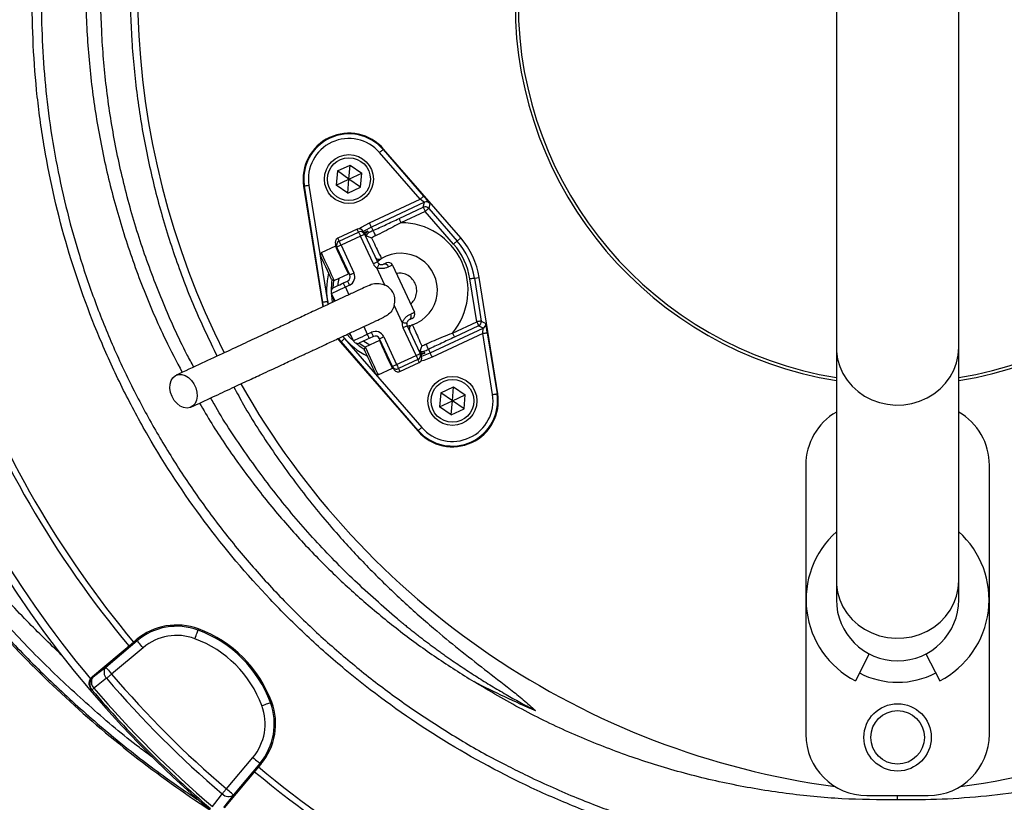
# Model space of a CAD drawing. Header units: millimetres. Extents: x 2494 to 4506, y 2243 to 4423.
# Tile 7 of 16: x 2895 to 3538, y 2971 to 3483. Entities that reach past the tile are written whole.
import ezdxf

# ---------------------------------------------------------------- set-up
doc = ezdxf.new("R2010")
doc.units = ezdxf.units.MM
doc.header["$LTSCALE"] = 2

msp = doc.modelspace()

# ---------------------------------------------------------------- linework, layer by layer
at = {"color": 7, "linetype": 'Continuous', "lineweight": 25}
for p, q in [((3428.56, 3718.56), (3428.56, 3268.16)), ((3508.56, 3268.16), (3508.56, 3718.56)), ((3132.29, 3397.72), (3132.65, 3398.03)), ((3183.07, 3339.95), (3132.65, 3398.03)), ((3156.53, 3365.23), (3130.03, 3395.76)), ((3132.29, 3397.72), (3158.8, 3367.19)), ((3102.43, 3383.67), (3110.8, 3387.57)), ((3109.99, 3378.37), (3110.8, 3387.57)), ((3110.8, 3387.57), (3118.37, 3382.27)), ((3102.43, 3383.67), (3101.62, 3374.46)), ((3109.99, 3378.37), (3102.43, 3383.67)), ((3109.99, 3378.37), (3118.37, 3382.27)), ((3117.56, 3373.07), (3118.37, 3382.27)), ((3080.83, 3373.73), (3080.37, 3373.65)), ((3080.37, 3373.65), (3092.45, 3297.69)), ((3092.91, 3297.77), (3080.83, 3373.73)), ((3083.79, 3374.2), (3095.88, 3298.24)), ((3101.62, 3374.46), (3109.99, 3378.37)), ((3109.19, 3369.17), (3101.62, 3374.46)), ((3109.19, 3369.17), (3109.99, 3378.37)), ((3109.19, 3369.17), (3117.56, 3373.07)), ((3117.56, 3373.07), (3109.99, 3378.37)), ((3123.34, 3349.75), (3156.53, 3365.23)), ((3159.26, 3363.19), (3124.61, 3347.03)), ((3142.71, 3352.58), (3158.57, 3359.98)), ((3158.57, 3359.98), (3159.26, 3363.19)), ((3162.79, 3362.44), (3162.11, 3359.23)), ((3159.84, 3357.26), (3143.97, 3349.86)), ((3178.39, 3335.89), (3159.84, 3357.26)), ((3162.11, 3359.23), (3180.66, 3337.86)), ((3125.71, 3344.67), (3124.61, 3347.03)), ((3115.36, 3345.56), (3102.67, 3339.65)), ((3103.52, 3337.83), (3116.21, 3343.75)), ((3117.47, 3341.03), (3104.79, 3335.11)), ((3125.93, 3322.9), (3117.47, 3341.03)), ((3120.19, 3342.3), (3128.64, 3324.17)), ((3180.66, 3337.86), (3183.07, 3339.95)), ((3101.19, 3334.54), (3091.86, 3330.19)), ((3110.52, 3315.72), (3102.07, 3333.85)), ((3104.79, 3335.11), (3113.24, 3316.99)), ((3091.86, 3330.19), (3091.28, 3328.59)), ((3138.43, 3322.12), (3152.8, 3291.3)), ((3100.31, 3312.06), (3109.64, 3316.41)), ((3133.48, 3309.07), (3128.23, 3320.32)), ((3098.71, 3312.64), (3100.31, 3312.06)), ((3106.35, 3310.47), (3109.07, 3311.73)), ((3110.34, 3309.01), (3107.62, 3307.75)), ((3193.49, 3285.11), (3189.04, 3313.06)), ((3192, 3313.53), (3195.16, 3314.03)), ((3192, 3313.53), (3196.45, 3285.58)), ((3207.24, 3238.07), (3195.16, 3314.03)), ((3100.88, 3298.54), (3098.55, 3303.52)), ((3092.91, 3297.77), (3092.45, 3297.69)), ((3092.45, 3297.69), (3092.97, 3294.9)), ((3144.87, 3284.64), (3139.62, 3295.9)), ((3148.09, 3282.48), (3156.54, 3264.36)), ((3177.62, 3277.71), (3193.49, 3285.11)), ((3194.75, 3282.39), (3178.89, 3274.99)), ((3197.65, 3280.85), (3194.75, 3282.39)), ((3196.45, 3285.58), (3199.35, 3284.04)), ((3112.92, 3272.71), (3110.6, 3277.69)), ((3121.99, 3276.93), (3124.7, 3278.2)), ((3153.82, 3263.09), (3145.37, 3281.21)), ((3163, 3264.69), (3197.65, 3280.85)), ((3197.46, 3277.45), (3164.27, 3261.98)), ((3203.81, 3237.53), (3197.46, 3277.45)), ((3200.42, 3277.92), (3206.77, 3238)), ((3102.71, 3274), (3104.54, 3271.77)), ((3104.89, 3272.08), (3104.54, 3271.77)), ((3104.54, 3271.77), (3154.96, 3213.69)), ((3155.31, 3214), (3104.89, 3272.08)), ((3107.16, 3274.05), (3157.58, 3215.97)), ((3129.93, 3272.91), (3120.59, 3268.56)), ((3125.97, 3275.48), (3123.25, 3274.21)), ((3138.41, 3255.9), (3129.96, 3274.03)), ((3132.68, 3275.3), (3141.13, 3257.17)), ((3120.59, 3268.56), (3120.01, 3266.96)), ((3141.13, 3257.17), (3153.82, 3263.09)), ((3161.9, 3267.06), (3163, 3264.69)), ((3428.56, 3268.16), (3428.56, 3115.69)), ((3508.56, 3115.69), (3508.56, 3268.16)), ((3155.09, 3260.37), (3142.4, 3254.45)), ((3143.24, 3252.64), (3155.93, 3258.56)), ((3127.45, 3251.01), (3129.05, 3250.43)), ((3129.05, 3250.43), (3138.38, 3254.79)), ((3170.05, 3238.66), (3169.24, 3229.45)), ((3170.05, 3238.66), (3178.42, 3242.56)), ((3177.61, 3233.36), (3170.05, 3238.66)), ((3177.61, 3233.36), (3178.42, 3242.56)), ((3177.61, 3233.36), (3185.98, 3237.26)), ((3178.42, 3242.56), (3185.98, 3237.26)), ((3185.18, 3228.06), (3185.98, 3237.26)), ((3206.77, 3238), (3207.24, 3238.07)), ((3169.24, 3229.45), (3177.61, 3233.36)), ((3176.81, 3224.16), (3177.61, 3233.36)), ((3185.18, 3228.06), (3177.61, 3233.36)), ((3176.81, 3224.16), (3169.24, 3229.45)), ((3176.81, 3224.16), (3185.18, 3228.06)), ((3155.31, 3214), (3154.96, 3213.69)), ((3408.56, 3191.36), (3408.56, 3015.36)), ((3528.56, 3015.36), (3528.56, 3191.36)), ((3428.56, 3115.69), (3428.56, 3103.36)), ((3508.56, 3103.36), (3508.56, 3115.69)), ((3011.67, 3084.28), (3011.38, 3083.48)), ((2950.98, 3059.32), (2971.56, 3076.59)), ((2969.19, 3075.71), (2971.01, 3077.24)), ((2971.01, 3077.24), (2971.56, 3076.59)), ((2942.4, 3053.22), (2969.19, 3075.71)), ((2975.41, 3071.99), (2954.83, 3054.73)), ((3450.09, 3067.88), (3440.95, 3050.32)), ((3487.03, 3067.88), (3496.17, 3050.32)), ((2942.4, 3053.22), (2942.71, 3052.86)), ((2941.69, 3044.74), (2942, 3044.37)), ((3059.48, 3036.47), (3058.68, 3036.18)), ((3029.93, 2979.63), (3047.19, 3000.21)), ((3050.91, 2994), (3028.42, 2967.2)), ((3051.79, 2996.36), (3034.52, 2975.78)), ((3052.44, 2995.81), (3050.91, 2994)), ((3052.44, 2995.81), (3051.79, 2996.36)), ((3448.56, 2975.36), (3488.56, 2975.36)), ((3468.56, 2972.44), (3468.56, 2975.36))]:
    msp.add_line(p, q, dxfattribs=at)
at = {"color": 8, "linetype": 'Continuous', "lineweight": 25}
for p, q in [((3107.62, 3307.75), (3109.94, 3302.76)), ((3093.42, 3295.07), (3092.91, 3297.77)), ((3095.88, 3298.24), (3096.21, 3296.4)), ((3100.25, 3298.34), (3099.92, 3300.6)), ((3111.56, 3275.63), (3110.03, 3277.35)), ((3119.66, 3281.92), (3121.99, 3276.93)), ((3104.89, 3272.08), (3103.17, 3274.18)), ((3105.94, 3275.51), (3107.16, 3274.05))]:
    msp.add_line(p, q, dxfattribs=at)
at = {"color": 7, "linetype": 'Continuous', "lineweight": 25, "flags": 128}
for points in [[(3132.29, 3397.72), (3132.24, 3397.68), (3132.11, 3397.57), (3131.9, 3397.38), (3131.61, 3397.14), (3131.27, 3396.84), (3130.88, 3396.5), (3130.46, 3396.14), (3130.03, 3395.76)], [(3083.79, 3374.2), (3083.22, 3374.11), (3082.67, 3374.02), (3082.16, 3373.94), (3081.72, 3373.87), (3081.35, 3373.81), (3081.07, 3373.77), (3080.9, 3373.74), (3080.83, 3373.73)], [(3158.8, 3367.19), (3158.75, 3367.15), (3158.61, 3367.04), (3158.4, 3366.85), (3158.12, 3366.61), (3157.78, 3366.31), (3157.39, 3365.97), (3156.97, 3365.61), (3156.53, 3365.23)], [(3158.57, 3359.98), (3158.6, 3359.92), (3158.68, 3359.76), (3158.79, 3359.51), (3158.95, 3359.17), (3159.14, 3358.76), (3159.36, 3358.29), (3159.6, 3357.79), (3159.84, 3357.26)], [(3162.11, 3359.23), (3162.06, 3359.18), (3161.92, 3359.07), (3161.71, 3358.88), (3161.43, 3358.64), (3161.09, 3358.34), (3160.7, 3358.01), (3160.28, 3357.64), (3159.84, 3357.26)], [(3124.61, 3347.03), (3124.58, 3347.09), (3124.5, 3347.25), (3124.38, 3347.51), (3124.23, 3347.84), (3124.04, 3348.25), (3123.82, 3348.72), (3123.58, 3349.23), (3123.34, 3349.75)], [(3142.71, 3352.58), (3142.73, 3352.52), (3142.81, 3352.36), (3142.93, 3352.11), (3143.08, 3351.77), (3143.28, 3351.36), (3143.49, 3350.89), (3143.73, 3350.39), (3143.97, 3349.86)], [(3116.21, 3343.75), (3116.23, 3343.7), (3116.3, 3343.54), (3116.42, 3343.29), (3116.58, 3342.95), (3116.77, 3342.54), (3116.99, 3342.07), (3117.23, 3341.56), (3117.47, 3341.03)], [(3120.19, 3342.3), (3120.14, 3342.27), (3119.99, 3342.2), (3119.73, 3342.08), (3119.4, 3341.93), (3118.98, 3341.73), (3118.51, 3341.52), (3118, 3341.28), (3117.47, 3341.03)], [(3119.35, 3344.11), (3119.4, 3343.99), (3119.56, 3343.64), (3119.83, 3343.07), (3120.19, 3342.3)], [(3122.3, 3344.36), (3122.34, 3344.27), (3122.52, 3343.88), (3122.84, 3343.19)], [(3125.71, 3344.67), (3125.75, 3344.59), (3125.85, 3344.37), (3126, 3344.04), (3126.21, 3343.6), (3126.45, 3343.07), (3126.72, 3342.49), (3127.01, 3341.88), (3127.29, 3341.28)], [(3102.07, 3333.85), (3101.7, 3334.62), (3101.44, 3335.19), (3101.28, 3335.54), (3101.22, 3335.66)], [(3104.79, 3335.11), (3104.25, 3334.87), (3103.74, 3334.63), (3103.27, 3334.41), (3102.86, 3334.22), (3102.52, 3334.06), (3102.27, 3333.94), (3102.12, 3333.87), (3102.07, 3333.85)], [(3103.52, 3337.83), (3103.54, 3337.78), (3103.61, 3337.63), (3103.73, 3337.37), (3103.89, 3337.04), (3104.08, 3336.62), (3104.3, 3336.15), (3104.54, 3335.64), (3104.79, 3335.11)], [(3180.66, 3337.86), (3180.61, 3337.81), (3180.47, 3337.7), (3180.26, 3337.51), (3179.98, 3337.27), (3179.64, 3336.97), (3179.25, 3336.64), (3178.83, 3336.27), (3178.39, 3335.89)], [(3098.71, 3312.64), (3098.65, 3312.77), (3098.32, 3313.48), (3097.72, 3314.78), (3096.89, 3316.55), (3095.92, 3318.64), (3094.86, 3320.9), (3093.82, 3323.13), (3092.87, 3325.16), (3092.1, 3326.83), (3091.56, 3327.99), (3091.3, 3328.55), (3091.28, 3328.59)], [(3091.86, 3330.19), (3091.99, 3329.89), (3092.43, 3328.95), (3093.15, 3327.42), (3094.08, 3325.43), (3095.15, 3323.12), (3096.3, 3320.66), (3097.43, 3318.23), (3098.46, 3316.02), (3099.32, 3314.19), (3099.93, 3312.87), (3100.26, 3312.17), (3100.31, 3312.06)], [(3128.64, 3324.17), (3128.59, 3324.15), (3128.44, 3324.08), (3128.19, 3323.96), (3127.85, 3323.8), (3127.44, 3323.61), (3126.97, 3323.39), (3126.46, 3323.15), (3125.93, 3322.9)], [(3129.8, 3322.88), (3129.77, 3322.83), (3129.68, 3322.69), (3129.54, 3322.45), (3129.34, 3322.13), (3129.1, 3321.74), (3128.83, 3321.3), (3128.54, 3320.82), (3128.23, 3320.32)], [(3132.63, 3322.72), (3133.04, 3322.91), (3133.4, 3323.08), (3133.71, 3323.23), (3133.97, 3323.35), (3134.18, 3323.44), (3134.33, 3323.51), (3134.41, 3323.55), (3134.44, 3323.57)], [(3138.43, 3322.12), (3138.39, 3322.1), (3138.26, 3322.04), (3138.05, 3321.94), (3137.76, 3321.8), (3137.39, 3321.63), (3136.94, 3321.42), (3136.42, 3321.18), (3135.84, 3320.91)], [(3113.24, 3316.99), (3112.71, 3316.74), (3112.2, 3316.5), (3111.73, 3316.28), (3111.32, 3316.09), (3110.98, 3315.93), (3110.73, 3315.82), (3110.57, 3315.74), (3110.52, 3315.72)], [(3100, 3307.51), (3100.13, 3307.56), (3100.49, 3307.73), (3101.07, 3308.01), (3101.86, 3308.37), (3102.82, 3308.82), (3103.92, 3309.33), (3105.11, 3309.89), (3106.35, 3310.47)], [(3107.62, 3307.75), (3107.37, 3308.28), (3107.13, 3308.79), (3106.91, 3309.26), (3106.72, 3309.67), (3106.56, 3310.01), (3106.45, 3310.26), (3106.37, 3310.41), (3106.35, 3310.47)], [(3110.34, 3309.01), (3110.09, 3309.54), (3109.85, 3310.05), (3109.63, 3310.52), (3109.44, 3310.94), (3109.28, 3311.27), (3109.16, 3311.53), (3109.09, 3311.68), (3109.07, 3311.73)], [(3192, 3313.53), (3191.94, 3313.52), (3191.76, 3313.49), (3191.48, 3313.45), (3191.12, 3313.39), (3190.67, 3313.32), (3190.16, 3313.24), (3189.61, 3313.15), (3189.04, 3313.06)], [(3107.62, 3307.75), (3105.85, 3306.92), (3104.15, 3306.13), (3102.58, 3305.4), (3101.21, 3304.76), (3100.08, 3304.23), (3099.24, 3303.84), (3098.73, 3303.6), (3098.55, 3303.52)], [(3095.88, 3298.24), (3095.31, 3298.15), (3094.76, 3298.06), (3094.25, 3297.98), (3093.8, 3297.91), (3093.43, 3297.85), (3093.16, 3297.81), (3092.98, 3297.78), (3092.91, 3297.77)], [(3150.21, 3290.09), (3150.79, 3290.37), (3151.31, 3290.61), (3151.76, 3290.81), (3152.13, 3290.99), (3152.42, 3291.12), (3152.63, 3291.22), (3152.76, 3291.28), (3152.8, 3291.3)], [(3144.87, 3284.64), (3145.45, 3284.56), (3146.01, 3284.47), (3146.52, 3284.39), (3146.97, 3284.33), (3147.34, 3284.27), (3147.61, 3284.23), (3147.78, 3284.2), (3147.84, 3284.2)], [(3145.37, 3281.21), (3145.9, 3281.46), (3146.41, 3281.7), (3146.88, 3281.92), (3147.29, 3282.11), (3147.63, 3282.27), (3147.88, 3282.39), (3148.03, 3282.46), (3148.09, 3282.48)], [(3151.35, 3287.31), (3151.32, 3287.3), (3151.23, 3287.26), (3151.08, 3287.19), (3150.88, 3287.09), (3150.62, 3286.97), (3150.31, 3286.83), (3149.94, 3286.66), (3149.54, 3286.47)], [(3196.45, 3285.58), (3196.38, 3285.57), (3196.21, 3285.54), (3195.93, 3285.5), (3195.56, 3285.44), (3195.12, 3285.37), (3194.61, 3285.29), (3194.06, 3285.2), (3193.49, 3285.11)], [(3193.49, 3285.11), (3193.73, 3284.59), (3193.97, 3284.08), (3194.18, 3283.61), (3194.37, 3283.2), (3194.53, 3282.87), (3194.65, 3282.61), (3194.72, 3282.45), (3194.75, 3282.39)], [(3112.92, 3272.71), (3113.1, 3272.79), (3113.61, 3273.03), (3114.45, 3273.42), (3115.58, 3273.94), (3116.95, 3274.58), (3118.52, 3275.31), (3120.22, 3276.11), (3121.99, 3276.93)], [(3123.25, 3274.21), (3123.23, 3274.27), (3123.16, 3274.42), (3123.04, 3274.67), (3122.88, 3275.01), (3122.69, 3275.42), (3122.47, 3275.89), (3122.23, 3276.4), (3121.99, 3276.93)], [(3125.97, 3275.48), (3125.95, 3275.53), (3125.88, 3275.69), (3125.76, 3275.94), (3125.6, 3276.28), (3125.41, 3276.69), (3125.19, 3277.16), (3124.95, 3277.67), (3124.7, 3278.2)], [(3177.62, 3277.71), (3177.86, 3277.19), (3178.1, 3276.68), (3178.32, 3276.22), (3178.51, 3275.81), (3178.66, 3275.47), (3178.78, 3275.21), (3178.86, 3275.05), (3178.89, 3274.99)], [(3197.46, 3277.45), (3198.03, 3277.54), (3198.58, 3277.63), (3199.09, 3277.71), (3199.54, 3277.78), (3199.91, 3277.84), (3200.18, 3277.89), (3200.36, 3277.91), (3200.42, 3277.92)], [(3107.16, 3274.05), (3106.72, 3273.67), (3106.3, 3273.31), (3105.91, 3272.97), (3105.57, 3272.67), (3105.29, 3272.43), (3105.08, 3272.24), (3104.94, 3272.13), (3104.89, 3272.08)], [(3123.25, 3274.21), (3122.02, 3273.64), (3120.83, 3273.08), (3119.73, 3272.57), (3118.77, 3272.12), (3117.98, 3271.75), (3117.39, 3271.48), (3117.03, 3271.31), (3116.91, 3271.25)], [(3129.96, 3274.03), (3130.01, 3274.05), (3130.17, 3274.13), (3130.42, 3274.24), (3130.76, 3274.4), (3131.17, 3274.59), (3131.64, 3274.81), (3132.15, 3275.05), (3132.68, 3275.3)], [(3160.32, 3270.45), (3160.6, 3269.84), (3160.88, 3269.23), (3161.15, 3268.65), (3161.4, 3268.13), (3161.6, 3267.69), (3161.76, 3267.35), (3161.86, 3267.14), (3161.9, 3267.06)], [(3127.45, 3251.01), (3127.39, 3251.14), (3127.06, 3251.86), (3126.46, 3253.15), (3125.63, 3254.92), (3124.65, 3257.01), (3123.6, 3259.27), (3122.56, 3261.5), (3121.61, 3263.53), (3120.84, 3265.2), (3120.3, 3266.36), (3120.03, 3266.92), (3120.01, 3266.96)], [(3120.59, 3268.56), (3120.73, 3268.26), (3121.17, 3267.32), (3121.88, 3265.79), (3122.81, 3263.8), (3123.89, 3261.49), (3125.04, 3259.03), (3126.17, 3256.6), (3127.2, 3254.39), (3128.05, 3252.56), (3128.67, 3251.24), (3129, 3250.54), (3129.05, 3250.43)], [(3153.82, 3263.09), (3154.35, 3263.34), (3154.86, 3263.57), (3155.33, 3263.79), (3155.74, 3263.98), (3156.08, 3264.14), (3156.33, 3264.26), (3156.49, 3264.33), (3156.54, 3264.36)], [(3153.82, 3263.09), (3154.07, 3262.56), (3154.3, 3262.05), (3154.52, 3261.58), (3154.72, 3261.17), (3154.87, 3260.83), (3154.99, 3260.58), (3155.06, 3260.42), (3155.09, 3260.37)], [(3156.54, 3264.36), (3156.9, 3263.58), (3157.17, 3263.01), (3157.33, 3262.66), (3157.38, 3262.54)], [(3158.92, 3265.81), (3158.97, 3265.71), (3159.15, 3265.33), (3159.47, 3264.64)], [(3163, 3264.69), (3163.03, 3264.63), (3163.1, 3264.47), (3163.22, 3264.22), (3163.38, 3263.88), (3163.57, 3263.47), (3163.79, 3263), (3164.02, 3262.5), (3164.27, 3261.98)], [(3138.41, 3255.9), (3138.46, 3255.93), (3138.62, 3256), (3138.87, 3256.12), (3139.21, 3256.27), (3139.62, 3256.47), (3140.09, 3256.69), (3140.6, 3256.92), (3141.13, 3257.17)], [(3141.13, 3257.17), (3141.38, 3256.64), (3141.62, 3256.13), (3141.83, 3255.66), (3142.03, 3255.25), (3142.18, 3254.91), (3142.3, 3254.66), (3142.37, 3254.5), (3142.4, 3254.45)], [(2994.38, 3236.18), (2993.4, 3238.89), (2992.96, 3241.64), (2993.08, 3244.26), (2993.75, 3246.6), (2994.93, 3248.51), (2996.54, 3249.86), (2998.49, 3250.57), (3000.65, 3250.59), (3002.89, 3249.93), (3005.06, 3248.62), (3007.03, 3246.76), (3008.68, 3244.44), (3009.89, 3241.83), (3010.61, 3239.08), (3010.77, 3236.37), (3010.38, 3233.87), (3009.44, 3231.73), (3008.04, 3230.09), (3006.24, 3229.05), (3004.17, 3228.68), (3001.95, 3229), (2999.73, 3230), (2997.64, 3231.59), (2995.82, 3233.7), (2994.38, 3236.18)], [(3139.26, 3254.09), (3139.2, 3254.21), (3139.04, 3254.56), (3138.77, 3255.13), (3138.41, 3255.9)], [(3203.81, 3237.53), (3204.38, 3237.62), (3204.93, 3237.7), (3205.44, 3237.78), (3205.89, 3237.86), (3206.26, 3237.91), (3206.53, 3237.96), (3206.71, 3237.99), (3206.77, 3238)], [(3157.58, 3215.97), (3157.14, 3215.59), (3156.72, 3215.22), (3156.33, 3214.89), (3155.99, 3214.59), (3155.71, 3214.34), (3155.5, 3214.16), (3155.36, 3214.04), (3155.31, 3214)], [(3009.29, 3077.86), (3009.69, 3078.94), (3010.07, 3079.97), (3010.43, 3080.93), (3010.74, 3081.77), (3011, 3082.47), (3011.2, 3083), (3011.32, 3083.34), (3011.38, 3083.48)], [(2975.41, 3071.99), (2974.67, 3072.87), (2973.96, 3073.72), (2973.31, 3074.5), (2972.73, 3075.19), (2972.25, 3075.76), (2971.89, 3076.19), (2971.65, 3076.47), (2971.56, 3076.59)], [(2942.71, 3052.86), (2946.75, 3056.02), (2950.98, 3059.32)], [(2950.98, 3059.32), (2951.07, 3059.21), (2951.31, 3058.93), (2951.67, 3058.49), (2952.15, 3057.92), (2952.73, 3057.23), (2953.39, 3056.45), (2954.1, 3055.6), (2954.83, 3054.73)], [(2951.61, 3051.97), (2944.91, 3046.75), (2943.33, 3045.51)], [(2951.61, 3051.97), (2951.94, 3052.26), (2952.3, 3052.56), (2952.68, 3052.89), (2953.09, 3053.24), (2953.51, 3053.6), (2953.94, 3053.97), (2954.38, 3054.35), (2954.83, 3054.73)], [(2942, 3044.37), (2942.02, 3044.39), (2942.08, 3044.45), (2942.19, 3044.54), (2942.34, 3044.67), (2942.54, 3044.83), (2942.77, 3045.03), (2943.03, 3045.26), (2943.33, 3045.51)], [(3053.06, 3034.09), (3054.14, 3034.49), (3055.17, 3034.87), (3056.13, 3035.23), (3056.97, 3035.54), (3057.67, 3035.8), (3058.2, 3036), (3058.54, 3036.12), (3058.68, 3036.18)], [(3047.19, 3000.21), (3048.07, 2999.47), (3048.92, 2998.77), (3049.7, 2998.11), (3050.39, 2997.53), (3050.96, 2997.05), (3051.39, 2996.69), (3051.67, 2996.45), (3051.79, 2996.36)], [(3027.17, 2976.41), (3027.46, 2976.74), (3027.76, 2977.1), (3028.09, 2977.48), (3028.44, 2977.89), (3028.8, 2978.31), (3029.17, 2978.74), (3029.55, 2979.18), (3029.93, 2979.63)], [(3034.52, 2975.78), (3034.41, 2975.87), (3034.13, 2976.11), (3033.69, 2976.47), (3033.12, 2976.95), (3032.43, 2977.53), (3031.65, 2978.19), (3030.8, 2978.9), (3029.93, 2979.63)], [(3020.71, 2968.13), (3025.94, 2974.82), (3027.17, 2976.41)], [(3034.52, 2975.78), (3031.22, 2971.55), (3028.06, 2967.51)]]:
    msp.add_lwpolyline(points, dxfattribs=at)
at = {"color": 8, "linetype": 'Continuous', "lineweight": 25, "flags": 128}
for points in [[(3116.48, 3345.84), (3118.2, 3346.96), (3123.34, 3349.75)], [(3124.61, 3347.03), (3119.6, 3344.3), (3119.34, 3344.14)], [(3116.21, 3343.75), (3115.84, 3344.53), (3115.58, 3345.1), (3115.41, 3345.45), (3115.36, 3345.56)], [(3109.64, 3316.41), (3109.59, 3316.52), (3109.26, 3317.23), (3108.65, 3318.54), (3107.8, 3320.38), (3106.77, 3322.59), (3105.63, 3325.01), (3104.49, 3327.47), (3103.41, 3329.78), (3102.48, 3331.77), (3101.77, 3333.3), (3101.33, 3334.24), (3101.19, 3334.54)], [(3102.67, 3339.65), (3102.73, 3339.53), (3102.89, 3339.18), (3103.15, 3338.61), (3103.52, 3337.83)], [(3099.63, 3307.3), (3100.05, 3312.14), (3100.05, 3312.16)], [(3103.31, 3313.46), (3102.82, 3310.14), (3102.7, 3308.77)], [(3098.42, 3303.85), (3098.72, 3300.33), (3099.1, 3297.78)], [(3108.89, 3276.8), (3110.58, 3274.88), (3113.09, 3272.39)], [(3120.5, 3268.3), (3120.49, 3268.31), (3116.5, 3271.1)], [(3119.61, 3272.51), (3120.74, 3271.72), (3123.59, 3269.96)], [(3138.38, 3254.79), (3138.33, 3254.89), (3138, 3255.6), (3137.39, 3256.92), (3136.53, 3258.75), (3135.5, 3260.96), (3134.37, 3263.38), (3133.23, 3265.84), (3132.15, 3268.15), (3131.22, 3270.14), (3130.51, 3271.67), (3130.07, 3272.62), (3129.93, 3272.91)], [(3157.39, 3262.52), (3157.69, 3262.61), (3163, 3264.69)], [(3428.56, 3268.16), (3428.65, 3265.65), (3429.36, 3260.68), (3430.78, 3255.85), (3432.86, 3251.23), (3435.58, 3246.92), (3438.9, 3242.98), (3442.74, 3239.5), (3447.04, 3236.52), (3451.73, 3234.11), (3456.71, 3232.31), (3461.91, 3231.15), (3467.23, 3230.65), (3472.57, 3230.82), (3477.84, 3231.65), (3482.94, 3233.14), (3487.79, 3235.25), (3492.29, 3237.94), (3496.37, 3241.18), (3499.95, 3244.9), (3502.98, 3249.03), (3505.39, 3253.51), (3507.14, 3258.24), (3508.21, 3263.16), (3508.56, 3268.16)], [(3155.93, 3258.56), (3155.88, 3258.67), (3155.72, 3259.02), (3155.45, 3259.59), (3155.09, 3260.37)], [(3164.27, 3261.98), (3158.83, 3259.83), (3156.86, 3259.23)], [(3142.4, 3254.45), (3142.76, 3253.67), (3143.03, 3253.1), (3143.19, 3252.76), (3143.24, 3252.64)], [(3428.56, 3115.69), (3428.65, 3113.19), (3429.36, 3108.22), (3430.78, 3103.38), (3432.86, 3098.77), (3435.58, 3094.45), (3438.9, 3090.52), (3442.74, 3087.03), (3447.04, 3084.06), (3451.73, 3081.65), (3456.71, 3079.85), (3461.91, 3078.68), (3467.23, 3078.18), (3472.57, 3078.35), (3477.84, 3079.18), (3482.94, 3080.67), (3487.79, 3082.78), (3492.29, 3085.48), (3496.37, 3088.71), (3499.95, 3092.43), (3502.98, 3096.57), (3505.39, 3101.04), (3507.14, 3105.78), (3508.21, 3110.69), (3508.56, 3115.69)]]:
    msp.add_lwpolyline(points, dxfattribs=at)
at = {"color": 7, "linetype": 'Continuous', "lineweight": 25}
for centre, radius in [((3109.99, 3378.37), 16), ((3109.99, 3378.37), 14), ((3177.61, 3233.36), 16), ((3177.61, 3233.36), 14), ((3468.56, 3013.36), 22), ((3468.56, 3013.36), 17.5)]:
    msp.add_circle(centre, radius, dxfattribs=at)
for centre, radius, start, end in [((3468.56, 3493.36), 250, 279.2069, 80.7931), ((3468.56, 3493.36), 248, 279.2818, 80.7182), ((3497.72, 3502.56), 526, 156.68707, 206.87491), ((3439.41, 3502.56), 526, 277.65134, 23.31342), ((3468.56, 3493.36), 250, 180, 260.7931), ((3468.56, 3493.36), 248, 180, 260.7182), ((3468.56, 3493.36), 693, 181.57108, 267.02226), ((3109.99, 3378.37), 30, 40.96201, 189.03799), ((3109.99, 3378.37), 29.53, 40.96201, 189.03799), ((3109.99, 3378.37), 26.53, 40.96201, 189.03799), ((3159.84, 3357.26), 3, 40.97606, 114.98578), ((3160.52, 3360.47), 3, 40.97645, 114.98539), ((3143.8, 3305.86), 44, 320.22178, 89.77822), ((3116.63, 3342.84), 3, 25, 115), ((3117.47, 3341.03), 3, 25, 115), ((3123.76, 3341.74), 3, 167.18998, 204.99744), ((3143.8, 3305.86), 42.81, 115, 119.32131), ((3143.8, 3305.86), 39.08, 115, 119.32131), ((3143.8, 3305.86), 52, 9.03799, 40.96201), ((3103.94, 3336.93), 3, 115, 205), ((3101.4, 3334.09), 0.5, 25, 115), ((3104.79, 3335.11), 3, 115, 205), ((3143.8, 3305.86), 45.81, 9.03799, 40.96201), ((3143.8, 3305.86), 48.8, 9.03799, 40.96201), ((3129.74, 3328.91), 3, 205, 301.37937), ((3143.8, 3305.86), 24, 288.62063, 121.37937), ((3131.36, 3325.44), 6, 205, 238.55731), ((3131.36, 3325.44), 3, 205, 238.55731), ((3133.28, 3320.12), 2.68, 17.12804, 103.94754), ((3135.71, 3320.85), 3, 25, 115), ((3107.8, 3314.45), 3, 295, 25), ((3109.43, 3316.87), 0.5, 295, 25), ((3107.8, 3314.45), 6, 295, 25), ((3101.27, 3304.79), 3, 115, 205), ((3147.96, 3288.64), 2.68, 306.05353, 32.87155), ((3150.08, 3290.03), 3, 295, 25), ((3150.8, 3283.75), 6, 171.44269, 205), ((3150.8, 3283.75), 3, 171.44269, 205), ((3152.42, 3280.28), 3, 108.62063, 205), ((3193.48, 3285.11), 3, 295.01464, 9.02403), ((3196.38, 3283.57), 3, 295.01512, 9.0225), ((3127.24, 3272.76), 6, 25, 115), ((3127.24, 3272.76), 3, 25, 115), ((3468.56, 3493.36), 651, 200.0922, 219.9078), ((3115.64, 3273.97), 3, 205, 295), ((3130.14, 3272.46), 0.5, 25, 115), ((3143.8, 3305.86), 39.08, 290.67869, 295), ((3468.56, 3493.36), 655, 200.09164, 219.90836), ((3153.82, 3263.09), 3, 295, 25), ((3143.8, 3305.86), 42.81, 290.67869, 295), ((3468.56, 3493.36), 688, 200.05764, 219.93679), ((3154.66, 3261.28), 3, 295, 25), ((3138.17, 3255.24), 0.5, 295, 25), ((3141.13, 3257.17), 3, 205, 295), ((3141.98, 3255.36), 3, 205, 295), ((3497.72, 3502.56), 526, 209.38318, 262.34866), ((3177.61, 3233.36), 30, 220.96201, 9.03799), ((3177.61, 3233.36), 29.53, 220.96201, 9.03799), ((3177.61, 3233.36), 26.53, 220.96201, 9.03799), ((3448.56, 3191.36), 40, 120, 180), ((3488.56, 3191.36), 40, 0, 60), ((3468.56, 3103.36), 59.8, 131.98281, 242.5), ((3468.56, 3103.36), 59.8, 297.5, 48.01719), ((3468.56, 3103.36), 40, 180, 0), ((2997.4, 3045.79), 41.05, 69.65135, 130), ((2997.4, 3045.79), 40.2, 69.65135, 130), ((2983.49, 3008.29), 80.2, 20.34865, 69.65135), ((2983.49, 3008.29), 81.05, 20.34865, 69.65135), ((2997.4, 3045.79), 34.21, 69.65135, 130), ((2983.49, 3008.29), 74.21, 20.34865, 69.65135), ((2955.4, 3056), 5.53, 143.10253, 226.66402), ((2946.56, 3048.26), 6, 129.98333, 220.43497), ((2947.13, 3049.54), 5.53, 143.09665, 226.64413), ((3468.56, 3493.36), 679.76, 220.49145, 229.50855), ((3468.56, 3493.36), 675.51, 220.49145, 229.50855), ((3468.56, 3103.36), 54, 242.5, 297.5), ((3468.56, 3493.36), 692, 220.45336, 229.54664), ((3468.56, 3493.36), 690.24, 220.45336, 229.54664), ((3020.99, 3022.2), 34.21, 320, 20.34865), ((3020.99, 3022.2), 40.2, 320, 20.34865), ((3020.99, 3022.2), 41.05, 320, 20.34865), ((3448.56, 3015.36), 40, 180, 270), ((3488.56, 3015.36), 40, 270, 0), ((3468.56, 3493.36), 651, 230.0922, 249.9078), ((3468.56, 3493.36), 655, 230.09164, 249.90836), ((3031.2, 2980.2), 5.53, 223.33598, 306.89747)]:
    msp.add_arc(centre, radius, start, end, dxfattribs=at)
at = {"color": 8, "linetype": 'Continuous', "lineweight": 25}
for centre, radius, start, end in [((3123.76, 3341.74), 3, 119.18569, 167.18534), ((3143.8, 3305.86), 48.42, 166.6955, 191.16252), ((3143.8, 3305.86), 45.42, 171.49318, 180.35651), ((3143.8, 3305.86), 48.42, 218.84144, 243.3045), ((3143.8, 3305.86), 45.42, 229.64349, 238.50682), ((3158.41, 3267.45), 3, 228.28197, 290.81805)]:
    msp.add_arc(centre, radius, start, end, dxfattribs=at)
at = {"color": 7, "linetype": 'Continuous', "lineweight": 25}
for centre, major_axis, ratio, start_param, end_param in [((3158.7, 3367.15), (-4.09, 4.71), 0.016782, 3.154244, 4.707588), ((3156.43, 3365.18), (2.82, -1.99), 0.027351, 0.001793, 1.555136), ((3200.32, 3277.88), (-0.98, 6.16), 0.016782, 4.71719, 6.270533), ((3197.36, 3277.41), (0.29, 3.44), 0.027351, 4.728049, 6.281392), ((3497.72, 3695.34), (0, 719.45), 0.963433, 2.684346, 2.747955)]:
    msp.add_ellipse(centre, major_axis=major_axis, ratio=ratio, start_param=start_param, end_param=end_param, dxfattribs=at)
for points, knots in [([(3467.94, 4418.25), (3427, 4414.01), (3386.26, 4407.02), (3325.87, 4392.42), (3305.86, 4386.87), (3266.17, 4374.39), (3246.51, 4367.44), (3188.63, 4344.51), (3151.34, 4326.45), (3079.94, 4285.25), (3045.82, 4262.1), (2981.22, 4210.99), (2950.71, 4183.01), (2893.93, 4122.73), (2867.69, 4090.45), (2820.26, 4022.4), (2799.06, 3986.63), (2762.16, 3912.61), (2746.49, 3874.38), (2720.88, 3796.13), (2710.94, 3756.09), (2696.95, 3674.74), (2692.89, 3633.45), (2691.65, 3581.45), (2691.58, 3571.02), (2691.89, 3550.2), (2692.28, 3539.81), (2694.09, 3508.77), (2696.18, 3488.22), (2705.02, 3427.17), (2714.35, 3387.25), (2751.92, 3271.08), (2789.8, 3198.4), (2864.2, 3100.76), (2891.88, 3070.14), (2952.13, 3013.91), (2984.72, 2988.32), (3019.25, 2965.76)], [0, 0, 0, 0, 0.0625, 0.0625, 0.09375, 0.09375, 0.125, 0.125, 0.1875, 0.1875, 0.25, 0.25, 0.3125, 0.3125, 0.375, 0.375, 0.4375, 0.4375, 0.5, 0.5, 0.5625, 0.5625, 0.625, 0.625, 0.640625, 0.640625, 0.65625, 0.65625, 0.6875, 0.6875, 0.75, 0.75, 0.875, 0.875, 0.9375, 0.9375, 1, 1, 1, 1]), ([(3468.05, 4417.2), (3451.85, 4415.28), (3422.61, 4411.8), (3380.69, 4404.18), (3342.18, 4395.61), (3304.07, 4385.35), (3266.47, 4373.45), (3231.56, 4360.65), (3199.31, 4347.24), (3169.64, 4333.54), (3140.51, 4318.71), (3111.98, 4302.76), (3084.09, 4285.73), (3056.87, 4267.63), (3030.38, 4248.49), (3004.64, 4228.34), (2976.07, 4204.14), (2945.18, 4175.35), (2912.62, 4141.47), (2882, 4105.88), (2853.43, 4068.66), (2826.99, 4029.95), (2802.73, 3989.84), (2780.73, 3948.45), (2761.03, 3905.91), (2743.72, 3862.35), (2728.86, 3817.89), (2716.48, 3772.68), (2707.45, 3730.7), (2701.1, 3692.25), (2696.47, 3654.52), (2693.33, 3613.64), (2692.26, 3569.66), (2693.67, 3526.98), (2697.45, 3485.75), (2703.32, 3446.06), (2711.37, 3406.76), (2721.59, 3367.96), (2733.94, 3329.79), (2748.34, 3292.43), (2764.77, 3256), (2783.15, 3220.61), (2803.45, 3186.29), (2825.64, 3153.16), (2849.63, 3121.3), (2874.95, 3091.23), (2901.48, 3062.98), (2929.07, 3036.51), (2958.05, 3011.56), (2985.67, 2989.91), (3004.14, 2977.39), (3012.05, 2972.02)], [0, 0, 0, 0, 0.024886, 0.044924, 0.064991, 0.085066, 0.105129, 0.125163, 0.141782, 0.158408, 0.175027, 0.191645, 0.20827, 0.224889, 0.241508, 0.258134, 0.274753, 0.298636, 0.322538, 0.346421, 0.370247, 0.394092, 0.417918, 0.441744, 0.465588, 0.489413, 0.513239, 0.537084, 0.56091, 0.578723, 0.596537, 0.618897, 0.641273, 0.663628, 0.684019, 0.704427, 0.724819, 0.74521, 0.765617, 0.786008, 0.806277, 0.826562, 0.846831, 0.867099, 0.887383, 0.907651, 0.927056, 0.946502, 0.96596, 0.985404, 1, 1, 1, 1]), ([(2981.63, 3000.32), (2978.74, 3002.44), (2964.95, 3012.53), (2941.65, 3032.44), (2911.9, 3059.98), (2883.83, 3089.27), (2857.44, 3119.99), (2832.88, 3152.08), (2810.21, 3185.51), (2789.47, 3220.21), (2770.67, 3256.08), (2753.9, 3292.94), (2739.25, 3330.63), (2726.77, 3368.94), (2716.57, 3407.85), (2708.61, 3447.25), (2702.83, 3487.1), (2699.22, 3527.21), (2697.74, 3567.39), (2698.41, 3607.84), (2701.18, 3648.47), (2705.95, 3689.27), (2712.7, 3729.84), (2721.4, 3770.03), (2732.02, 3809.7), (2745.2, 3850.74), (2761.3, 3892.97), (2780.63, 3936.18), (2802.38, 3978.32), (2826.43, 4019.18), (2852.68, 4058.58), (2881.07, 4096.36), (2911.57, 4132.44), (2944.09, 4166.78), (2978.52, 4199.32), (3014.71, 4229.9), (3052.48, 4258.37), (3091.6, 4284.51), (3131.94, 4308.28), (3173.37, 4329.72), (3214.96, 4348.4), (3256.52, 4364.44), (3297.89, 4378.07), (3339.92, 4389.67), (3382.47, 4399.21), (3425.36, 4406.87), (3454.17, 4410.27), (3468.56, 4411.96)], [0, 0, 0, 0, 0.005629, 0.026809, 0.048024, 0.06924, 0.090423, 0.111538, 0.132619, 0.153767, 0.174949, 0.196132, 0.217281, 0.238362, 0.259327, 0.280352, 0.301412, 0.322477, 0.343513, 0.364485, 0.385918, 0.407402, 0.428911, 0.450421, 0.471904, 0.493337, 0.518022, 0.542785, 0.567587, 0.592389, 0.617152, 0.641836, 0.6665, 0.691241, 0.716021, 0.740801, 0.765541, 0.790204, 0.814584, 0.838982, 0.863362, 0.886087, 0.908864, 0.931671, 0.954482, 0.977268, 1, 1, 1, 1]), ([(3346.56, 2940.5), (3324.54, 2945.38), (3302.95, 2951.55), (3271.19, 2962.68), (3260.71, 2966.71), (3245.15, 2973.23), (3240, 2975.48), (3229.73, 2980.15), (3224.64, 2982.56), (3199.44, 2994.94), (3180.04, 3005.96), (3142.7, 3030.15), (3124.78, 3043.33), (3099, 3064.74), (3090.59, 3072.15), (3078.27, 3083.68), (3074.21, 3087.6), (3066.23, 3095.53), (3062.3, 3099.55), (3043.03, 3119.88), (3028.69, 3136.93), (3002.1, 3172.58), (2989.85, 3191.18), (2975.89, 3215.42), (2973.16, 3220.31), (2967.85, 3230.21), (2965.25, 3235.21), (2957.69, 3250.34), (2952.98, 3260.52), (2939.79, 3291.36), (2932.28, 3312.32), (2919.73, 3354.99), (2914.7, 3376.71), (2910.02, 3404.34), (2909.16, 3409.9), (2908, 3418.26), (2907.63, 3421.06), (2906.94, 3426.65), (2906.61, 3429.45), (2905.1, 3443.44), (2904.22, 3454.64), (2902.58, 3488.26), (2902.82, 3510.71), (2904.8, 3538.81), (2905.28, 3544.43), (2906.41, 3555.62), (2907.05, 3561.19), (2909.23, 3577.85), (2911.01, 3588.88), (2917.31, 3621.72), (2922.78, 3643.3), (2932.91, 3675.2), (2936.61, 3685.75), (2942.64, 3701.46), (2944.74, 3706.67), (2949.09, 3717.07), (2951.35, 3722.24), (2963, 3747.87), (2973.51, 3767.77), (2985.22, 3787.05)], [0, 0, 0, 0, 0.0625, 0.0625, 0.09375, 0.09375, 0.109375, 0.109375, 0.125, 0.125, 0.1875, 0.1875, 0.25, 0.25, 0.28125, 0.28125, 0.296875, 0.296875, 0.3125, 0.3125, 0.375, 0.375, 0.4375, 0.4375, 0.453125, 0.453125, 0.46875, 0.46875, 0.5, 0.5, 0.5625, 0.5625, 0.625, 0.625, 0.640625, 0.640625, 0.648437, 0.648437, 0.65625, 0.65625, 0.6875, 0.6875, 0.75, 0.75, 0.765625, 0.765625, 0.78125, 0.78125, 0.8125, 0.8125, 0.875, 0.875, 0.90625, 0.90625, 0.921875, 0.921875, 0.9375, 0.9375, 1, 1, 1, 1]), ([(2990.33, 3783.94), (2986.95, 3778.24), (2980.18, 3766.84), (2970.8, 3749.27), (2961.98, 3731.36), (2952.47, 3710.14), (2942.71, 3685.46), (2933.23, 3657.19), (2925.19, 3628.21), (2918.68, 3598.58), (2913.75, 3568.37), (2910.54, 3538.46), (2908.95, 3508.96), (2908.89, 3479.84), (2910.36, 3450.66), (2913.42, 3420.9), (2918.17, 3390.78), (2924.71, 3360.39), (2932.99, 3330.13), (2943.07, 3300.09), (2954.95, 3270.39), (2968.38, 3241.69), (2983.25, 3214.07), (2999.48, 3187.56), (3017.31, 3161.74), (3036.76, 3136.73), (3057.8, 3112.64), (3079.96, 3090), (3103.15, 3068.85), (3127.24, 3049.21), (3152.6, 3030.72), (3179.3, 3013.67), (3199.42, 3001.87), (3210.78, 2996.33), (3212.55, 2995.46)], [0, 0, 0, 0, 0.021642, 0.043284, 0.065035, 0.086787, 0.11921, 0.151655, 0.184077, 0.217365, 0.250679, 0.283967, 0.31553, 0.347092, 0.379001, 0.410909, 0.444709, 0.478535, 0.512336, 0.547119, 0.58193, 0.616713, 0.650512, 0.684338, 0.718137, 0.752918, 0.787726, 0.822507, 0.856312, 0.890142, 0.923947, 0.958735, 0.993552, 1, 1, 1, 1]), ([(2986.34, 3725.28), (2982.99, 3717.87), (2974.94, 3700.06), (2964.51, 3670.97), (2954.44, 3637.16), (2946.54, 3601.57), (2940.99, 3564.34), (2938.05, 3526.78), (2937.73, 3489.16), (2940.07, 3451.83), (2945.03, 3414.91), (2952.5, 3378.51), (2962.44, 3342.61), (2974.88, 3307.5), (2987.75, 3277.22), (2997.28, 3259.1), (3001.03, 3251.98)], [0, 0, 0, 0, 0.049519, 0.119096, 0.188479, 0.26507, 0.341929, 0.418881, 0.495743, 0.572336, 0.647905, 0.72373, 0.799637, 0.875454, 0.951017, 1, 1, 1, 1]), ([(3008.62, 3255.52), (3007.1, 3258.27), (2999.61, 3271.76), (2988.43, 3297.11), (2975.26, 3331.42), (2964.71, 3366.58), (2956.6, 3402.33), (2951.01, 3438.54), (2947.98, 3475.03), (2947.49, 3511.63), (2949.58, 3548.18), (2954.21, 3584.5), (2961.37, 3620.45), (2971.08, 3655.83), (2982.46, 3688.96), (2991.74, 3709.8), (2996.03, 3719.43)], [0, 0, 0, 0, 0.019508, 0.095754, 0.171998, 0.248244, 0.324488, 0.400734, 0.476978, 0.553224, 0.629468, 0.705714, 0.781958, 0.858204, 0.934448, 1, 1, 1, 1]), ([(3010.79, 3712.54), (3006.33, 3701.71), (2997.33, 3679.87), (2986.64, 3645.96), (2978.08, 3611.22), (2971.92, 3575.89), (2968.11, 3540.21), (2966.68, 3504.38), (2967.67, 3468.59), (2971.13, 3432.94), (2976.98, 3397.55), (2985.18, 3362.57), (2995.7, 3328.28), (3008.32, 3294.77), (3018.62, 3273.3), (3023.76, 3262.58)], [0, 0, 0, 0, 0.075598, 0.152409, 0.229292, 0.306438, 0.383673, 0.46082, 0.537704, 0.61464, 0.691838, 0.769125, 0.846324, 0.923262, 1, 1, 1, 1]), ([(3125.71, 3344.67), (3128.54, 3345.99), (3134.21, 3348.62), (3139.87, 3351.26), (3142.71, 3352.58)], [0, 0, 0, 0, 0.499965, 1, 1, 1, 1]), ([(3143.97, 3349.86), (3142.22, 3348.9), (3136.73, 3345.89), (3131.11, 3343.15), (3127.29, 3341.28)], [0, 0, 0, 0, 0.319681, 1, 1, 1, 1]), ([(3120.23, 3343.23), (3120.21, 3343.21), (3120.08, 3343.14), (3119.9, 3343.02), (3119.75, 3342.92)], [0, 0, 0, 0, 0.1438071, 1, 1, 1, 1]), ([(3121.59, 3339.31), (3121.59, 3339.31), (3121.46, 3339.57), (3121.27, 3340.16), (3121.35, 3340.85), (3121.4, 3341.2)], [0, 0, 0, 0, 0.005329, 0.483495, 1, 1, 1, 1]), ([(3122.84, 3343.19), (3122.83, 3343.19), (3122.69, 3343.1), (3122.21, 3342.76), (3121.67, 3342.12), (3121.46, 3341.44), (3121.4, 3341.2)], [0, 0, 0, 0, 0.004859, 0.214106, 0.733553, 1, 1, 1, 1]), ([(3121.4, 3341.2), (3121.73, 3341.06), (3122.41, 3340.77), (3123.56, 3340.33), (3124.31, 3340.06), (3124.66, 3339.93), (3124.67, 3339.93)], [0, 0, 0, 0, 0.347348, 0.692593, 0.995422, 1, 1, 1, 1]), ([(3124.67, 3339.93), (3125.53, 3338.14), (3127.32, 3334.44), (3129.48, 3330.02), (3131.01, 3326.94), (3131.21, 3326.55), (3131.31, 3326.35)], [0, 0, 0, 0, 0.237859, 0.492397, 0.74613, 1, 1, 1, 1]), ([(3135.84, 3320.91), (3135.68, 3320.84), (3135.02, 3320.54), (3133.56, 3320.04), (3131.29, 3319.72), (3129.4, 3319.9), (3128.43, 3320.25), (3128.23, 3320.32)], [0, 0, 0, 0, 0.08499, 0.354799, 0.637811, 0.928511, 1, 1, 1, 1]), ([(3131.31, 3326.35), (3131.28, 3326.34), (3131.23, 3326.31), (3130.69, 3325.97), (3129.75, 3325.35), (3128.93, 3324.68), (3128.55, 3324.38)], [0, 0, 0, 0, 0.1950567, 0.4817546, 0.7629107, 1, 1, 1, 1]), ([(3129.8, 3322.88), (3129.88, 3322.84), (3130.16, 3322.67), (3130.57, 3322.53), (3131.16, 3322.43), (3131.54, 3322.44), (3132.05, 3322.5), (3132.36, 3322.6), (3132.58, 3322.7), (3132.63, 3322.72)], [0, 0, 0, 0, 0.0684242, 0.2532833, 0.3329945, 0.5636091, 0.600246, 0.8966103, 1, 1, 1, 1]), ([(3150.26, 3296.75), (3151.07, 3297.53), (3152.81, 3299.23), (3154.2, 3302.77), (3154.45, 3306.69), (3153.36, 3310.47), (3151.08, 3313.68), (3147.88, 3315.93), (3144.34, 3317.05), (3142.02, 3316.77), (3140.98, 3316.64)], [0, 0, 0, 0, 0.113263, 0.243922, 0.374428, 0.504767, 0.635, 0.765235, 0.895575, 1, 1, 1, 1]), ([(3123.09, 3308.89), (3121.72, 3308.25), (3118.71, 3306.85), (3112.69, 3304.04), (3105.98, 3300.92), (3099.39, 3297.84), (3093.24, 3294.97), (3087.74, 3292.41), (3082.82, 3290.12), (3077.62, 3287.69), (3071.29, 3284.74), (3063.17, 3280.95), (3053.34, 3276.37), (3041.77, 3270.97), (3028.42, 3264.75), (3013.3, 3257.7), (3002.61, 3252.71), (2997, 3250.1)], [0, 0, 0, 0, 0.0640989, 0.1408827, 0.2099224, 0.2711393, 0.3244293, 0.3697424, 0.4071197, 0.4417241, 0.4905914, 0.549772, 0.6192675, 0.6990405, 0.7890673, 0.8893811, 1, 1, 1, 1]), ([(3123.13, 3308.83), (3123.27, 3308.93), (3124.6, 3309.81), (3127.7, 3310.27), (3131.11, 3310.03), (3132.95, 3309.28), (3133.48, 3309.07)], [0, 0, 0, 0, 0.048406, 0.445347, 0.83938, 1, 1, 1, 1]), ([(3139.62, 3295.9), (3139.87, 3297.2), (3140.35, 3299.81), (3139.4, 3303.61), (3137.3, 3306.6), (3135.17, 3308.24), (3133.82, 3308.9), (3133.48, 3309.07)], [0, 0, 0, 0, 0.248707, 0.498409, 0.716025, 0.929044, 1, 1, 1, 1]), ([(3139.62, 3295.9), (3139.13, 3294.64), (3138.14, 3292.14), (3135.59, 3289.45), (3133.56, 3288.55), (3132.75, 3288.2)], [0, 0, 0, 0, 0.376883, 0.753294, 1, 1, 1, 1]), ([(3144.87, 3284.64), (3145.06, 3285.1), (3145.52, 3286.22), (3146.8, 3287.8), (3148.52, 3289.23), (3149.64, 3289.8), (3150.21, 3290.09)], [0, 0, 0, 0, 0.172053, 0.419535, 0.706485, 1, 1, 1, 1]), ([(3006.72, 3229.25), (3011.49, 3231.47), (3020.52, 3235.69), (3033.24, 3241.62), (3044.35, 3246.8), (3053.32, 3250.98), (3060.4, 3254.28), (3065.81, 3256.81), (3070.53, 3259.01), (3075.38, 3261.27), (3080.99, 3263.88), (3087.67, 3267), (3095.13, 3270.48), (3102.58, 3273.95), (3109.79, 3277.31), (3116.58, 3280.48), (3123.14, 3283.54), (3128.78, 3286.17), (3131.59, 3287.48), (3132.82, 3288.05)], [0, 0, 0, 0, 0.094023, 0.17822, 0.252598, 0.317171, 0.361036, 0.398847, 0.430594, 0.461147, 0.503246, 0.553276, 0.61125, 0.677227, 0.73583, 0.799528, 0.868219, 0.941848, 1, 1, 1, 1]), ([(3149.54, 3286.47), (3149.35, 3286.37), (3149.05, 3286.22), (3148.62, 3285.82), (3148.29, 3285.4), (3148.1, 3285.08), (3147.93, 3284.62), (3147.88, 3284.4), (3147.84, 3284.2)], [0, 0, 0, 0, 0.3368191, 0.5390377, 0.6161634, 0.8245596, 0.8385454, 1, 1, 1, 1]), ([(3148.18, 3282.28), (3148.49, 3282.34), (3149.25, 3282.47), (3149.76, 3282.61), (3150.05, 3282.7)], [0, 0, 0, 0, 0.414383, 1, 1, 1, 1]), ([(3151.47, 3283.12), (3151.55, 3282.92), (3151.73, 3282.51), (3153.11, 3279.36), (3155.1, 3274.87), (3156.79, 3271.12), (3157.6, 3269.3)], [0, 0, 0, 0, 0.25387, 0.507603, 0.762141, 1, 1, 1, 1]), ([(3160.32, 3270.45), (3162.14, 3271.28), (3167.83, 3273.87), (3173.66, 3276.16), (3177.62, 3277.71)], [0, 0, 0, 0, 0.31965, 1, 1, 1, 1]), ([(3157.6, 3269.3), (3157.6, 3269.3), (3157.47, 3268.95), (3157.2, 3268.2), (3156.8, 3267.03), (3156.58, 3266.33), (3156.47, 3265.98)], [0, 0, 0, 0, 0.004578, 0.307408, 0.652654, 1, 1, 1, 1]), ([(3178.89, 3274.99), (3176.05, 3273.67), (3170.39, 3271.03), (3164.73, 3268.38), (3161.9, 3267.06)], [0, 0, 0, 0, 0.500035, 1, 1, 1, 1]), ([(3156.47, 3265.98), (3156.17, 3266.18), (3155.59, 3266.56), (3155.27, 3267.08), (3155.14, 3267.34), (3155.14, 3267.35)], [0, 0, 0, 0, 0.516507, 0.994674, 1, 1, 1, 1]), ([(3156.47, 3265.98), (3156.69, 3265.89), (3157.35, 3265.6), (3158.19, 3265.6), (3158.76, 3265.75), (3158.92, 3265.81), (3158.92, 3265.81)], [0, 0, 0, 0, 0.26645, 0.785895, 0.995141, 1, 1, 1, 1]), ([(3034.79, 3242.34), (3036.86, 3238.49), (3044.59, 3224.06), (3060.12, 3200.28), (3081.22, 3171.16), (3102.64, 3145.54), (3123.72, 3123.06), (3144.02, 3103.37), (3163.46, 3086.09), (3181.75, 3071), (3198.63, 3057.75), (3212.78, 3046.85), (3224.04, 3038.03), (3229.26, 3033.28), (3231.87, 3030.91)], [0, 0, 0, 0, 0.044896, 0.168274, 0.291529, 0.41438, 0.511255, 0.608188, 0.705076, 0.778604, 0.852133, 0.925835, 0.962948, 1, 1, 1, 1]), ([(3012.38, 3231.89), (3014.97, 3227.42), (3022.82, 3213.85), (3037.66, 3192.19), (3056.75, 3167), (3077.39, 3143.04), (3098.82, 3121), (3120.91, 3100.84), (3143.47, 3082.49), (3166.99, 3065.29), (3183.47, 3054.96), (3191.71, 3049.79)], [0, 0, 0, 0, 0.060559, 0.183547, 0.306514, 0.429249, 0.551564, 0.663586, 0.775786, 0.887983, 1, 1, 1, 1]), ([(3141.61, 3090.93), (3132.21, 3099.08), (3113.43, 3115.39), (3087.53, 3142.12), (3063.36, 3170.32), (3041.49, 3200.19), (3026.94, 3221.93), (3020.38, 3234.01), (3019.68, 3235.3)], [0, 0, 0, 0, 0.195359, 0.390709, 0.586066, 0.781417, 0.976775, 1, 1, 1, 1]), ([(3141.61, 3090.93), (3142.41, 3090.26), (3144.02, 3088.92), (3146.45, 3086.94), (3148.89, 3084.96), (3151.34, 3083.01), (3153.81, 3081.06), (3156.28, 3079.14), (3158.77, 3077.23), (3161.28, 3075.33), (3163.79, 3073.45), (3166.32, 3071.58), (3168.86, 3069.74), (3171.41, 3067.9), (3173.98, 3066.08), (3178.71, 3062.78), (3185.65, 3058.06), (3194.9, 3052.08), (3204.29, 3046.29), (3212.11, 3041.7), (3218.3, 3038.21), (3222.79, 3035.73), (3227.31, 3033.29), (3230.35, 3031.7), (3231.86, 3030.91)], [0, 0, 0, 0, 0.0289947, 0.0579823, 0.0869639, 0.1159407, 0.1449138, 0.1738846, 0.202854, 0.2318233, 0.2607937, 0.2897664, 0.3187425, 0.3477231, 0.3767096, 0.4057029, 0.5071482, 0.6085456, 0.7099455, 0.8113982, 0.8585678, 0.9057213, 0.9528637, 1, 1, 1, 1]), ([(2941.69, 3044.74), (2941.43, 3045.04), (2941.21, 3045.36), (2940.82, 3046.05), (2940.66, 3046.41), (2940.42, 3047.17), (2940.34, 3047.55), (2940.25, 3048.33), (2940.24, 3048.73), (2940.31, 3049.52), (2940.38, 3049.9), (2940.6, 3050.67), (2940.74, 3051.04), (2941.1, 3051.73), (2941.32, 3052.07), (2941.82, 3052.69), (2942.09, 3052.97), (2942.4, 3053.22)], [0, 0, 0, 0, 0.125, 0.125, 0.25, 0.25, 0.375, 0.375, 0.5, 0.5, 0.625, 0.625, 0.75, 0.75, 0.875, 0.875, 1, 1, 1, 1]), ([(3468.56, 2972.44), (3456.38, 2972.54), (3432.01, 2972.73), (3395.33, 2976.34), (3358.74, 2982.45), (3323.03, 2991.2), (3288.6, 3002.27), (3255.39, 3015.62), (3222.88, 3031.23), (3202.1, 3043.6), (3191.71, 3049.79)], [0, 0, 0, 0, 0.12552, 0.25104, 0.379214, 0.507389, 0.629316, 0.751243, 0.875621, 1, 1, 1, 1]), ([(3745.41, 3049.79), (3745.06, 3049.57), (3736.6, 3044.3), (3719.71, 3034.48), (3694.17, 3021.46), (3667.69, 3009.77), (3640.31, 2999.53), (3612.12, 2990.8), (3583.72, 2983.77), (3555.22, 2978.43), (3526.58, 2974.74), (3497.67, 2972.55), (3478.26, 2972.48), (3468.56, 2972.44)], [0, 0, 0, 0, 0.004301, 0.102556, 0.200887, 0.299141, 0.400327, 0.501599, 0.602786, 0.701453, 0.80012, 0.90006, 1, 1, 1, 1]), ([(3212.52, 2995.39), (3216.63, 2993.28), (3226.08, 2988.41), (3240.93, 2981.51), (3256.48, 2974.77), (3271, 2968.97), (3284.45, 2963.99), (3296.8, 2959.76), (3308.03, 2956.18), (3318.11, 2953.18), (3326.96, 2950.72), (3334.17, 2948.84), (3339.77, 2947.44), (3343.96, 2946.44), (3346.51, 2945.84), (3347.7, 2945.57), (3347.86, 2945.54)], [0, 0, 0, 0, 0.1025994, 0.2361604, 0.3584403, 0.4695804, 0.5697548, 0.6591738, 0.7381045, 0.806905, 0.8658688, 0.9143522, 0.9500731, 0.9766087, 0.996995, 1, 1, 1, 1])]:
    msp.add_open_spline(points, degree=3, knots=knots, dxfattribs=at)
at = {"color": 8, "linetype": 'Continuous', "lineweight": 25}
for points, knots in [([(2921.94, 3067.41), (2914.42, 3074.65), (2897.88, 3090.57), (2874.06, 3116.84), (2850.25, 3145.76), (2828.13, 3175.89), (2807.81, 3206.9), (2789.32, 3238.72), (2772.63, 3271.26), (2757.65, 3304.65), (2744.33, 3339.06), (2732.72, 3374.44), (2722.9, 3410.75), (2715.01, 3447.67), (2709.07, 3485.12), (2705.12, 3523.03), (2703.23, 3561.28), (2703.39, 3601.12), (2705.5, 3642.34), (2709.88, 3684.74), (2716.39, 3726.78), (2725.03, 3768.37), (2735.77, 3809.45), (2748.59, 3849.92), (2763.49, 3889.74), (2780.71, 3929.43), (2800.33, 3968.86), (2822.39, 4007.85), (2846.54, 4045.64), (2872.71, 4082.09), (2900.81, 4117.08), (2930.26, 4149.99), (2960.86, 4180.81), (2992.44, 4209.52), (3025.4, 4236.54), (3059.67, 4261.83), (3095.19, 4285.35), (3131.9, 4307.06), (3169.72, 4326.92), (3209.23, 4345.16), (3250.38, 4361.62), (3293.07, 4376.06), (3336.37, 4388.38), (3380.12, 4398.49), (3424.18, 4406.59), (3453.78, 4410.15), (3468.56, 4411.93)], [0, 0, 0, 0, 0.017302, 0.038037, 0.058726, 0.079357, 0.099936, 0.120118, 0.140293, 0.160479, 0.180696, 0.201376, 0.222122, 0.242945, 0.263859, 0.284878, 0.306018, 0.32724, 0.350809, 0.374315, 0.397774, 0.421196, 0.444598, 0.468004, 0.491434, 0.514912, 0.539565, 0.564262, 0.588986, 0.613722, 0.638457, 0.663177, 0.686743, 0.710267, 0.733753, 0.757223, 0.780701, 0.804207, 0.827759, 0.851369, 0.87618, 0.90107, 0.925907, 0.950666, 0.97536, 1, 1, 1, 1]), ([(3122.3, 3344.36), (3122.27, 3344.35), (3122.18, 3344.33), (3121.51, 3343.99), (3120.66, 3343.48), (3120.23, 3343.23)], [0, 0, 0, 0, 0.253882, 0.630813, 1, 1, 1, 1]), ([(3156.86, 3263.66), (3157.33, 3263.81), (3158.32, 3264.14), (3159.28, 3264.53), (3159.41, 3264.61), (3159.47, 3264.64)], [0, 0, 0, 0, 0.308694, 0.656998, 1, 1, 1, 1])]:
    msp.add_open_spline(points, degree=3, knots=knots, dxfattribs=at)

doc.saveas('drawing.dxf')
